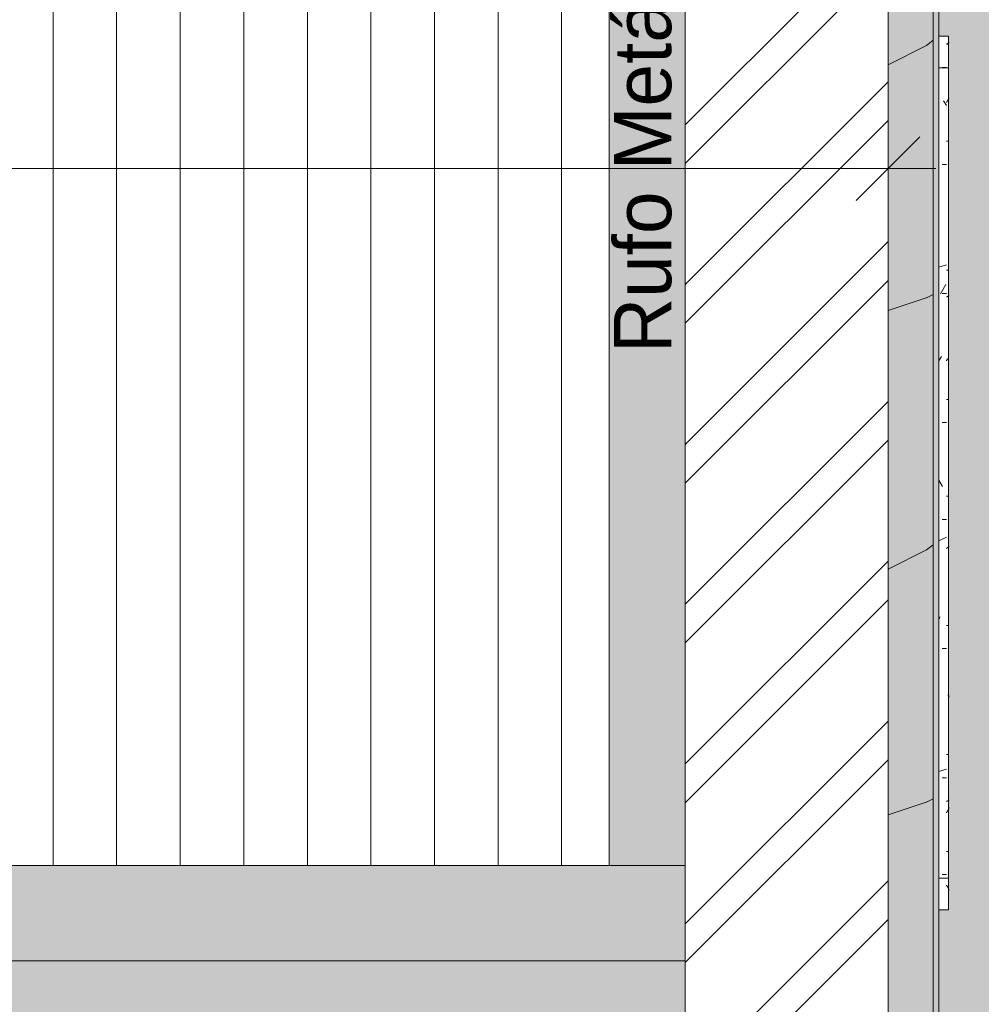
# Model space of a CAD drawing. Header units: millimetres. Extents: x -18260 to 188148, y -14086 to 2351883.
# Tile 247 of 256: x 120975 to 124000, y -1904 to 1195. Entities that reach past the tile are written whole.
import ezdxf

# ---------------------------------------------------------------- set-up
doc = ezdxf.new("R2010")
doc.units = ezdxf.units.MM
for name, color, linetype, lineweight in [('A-ANNO-DIMS', 211, 'Continuous', 9), ('A-ANNO-DIMS-100', 211, 'Continuous', 9), ('A-DETL-GENF', 92, 'Continuous', 50), ('A-DETL-THIN', 151, 'Continuous', 9), ('A-FLOR-PATT', 8, 'Continuous', 18), ('A-GLAZ', 151, 'Continuous', 9), ('A-GLAZ-SILL', 1, 'Continuous', 9), ('A-ROOF', 132, 'Continuous', 9), ('A-ROOF-OTLN', 132, 'Continuous', 9), ('A-ROOF-PATT', 132, 'Continuous', 9), ('A-WALL', 113, 'Continuous', 18), ('G-ANNO-TEXT', 231, 'Continuous', 9)]:
    doc.layers.add(name, color=color, linetype=linetype, lineweight=lineweight)
doc.styles.add('Century Gothic_3', font='GOTHIC.TTF', dxfattribs={"height": 180})
doc.dimstyles.new('1_8mm_Century_Gothic', dxfattribs={"dimscale": 304.8, "dimtxt": 187.950289, "dimasz": 0.656168, "dimexe": 0.492126, "dimexo": 0.0625, "dimgap": 0.049213, "dimtad": 1, "dimlfac": 0.001, "dimrnd": 0.01, "dimzin": 0, "dimdsep": 46, "dimtxsty": 'Century Gothic_3', "dimblk1": 'OBLIQUE', "dimblk2": 'OBLIQUE', "dimsah": 1, "dimcen": 0.09, "dimdle": 0.492126, "dimazin": 0, "dimtfac": 1, "dimtdec": 4, "dimtix": 1, "dimtmove": 0, "dimatfit": 3, "dimfxl": 0.984252, "dimfxlon": 1, "dimtvp": 1, "dimtolj": 1, "dimtzin": 0, "dimarcsym": 2})
pattern_1 = [(90, (-231.44, -20191.89), (-101.6, 406.4), [33.528, -271.272, 33.528, -271.272, -1625.6]), (90, (-231.44, -20191.89), (-101.6, 406.4), [-609.6, 33.528, -576.072, 33.528, -271.272, -711.2]), (90, (-231.44, -20191.89), (-101.6, 406.4), [-1524, 33.528, -169.672, 33.528, -474.472]), (210, (-282.24, -20039.49), (-301.1527, -291.1882), [33.528, -271.272, 33.528, -1896.872]), (210, (-282.24, -20039.49), (-301.1527, -291.1882), [-338.328, -271.272, 33.528, -576.072, -1016]), (210, (-282.24, -20039.49), (-301.1527, -291.1882), [-1219.2, 33.528, -271.272, 33.528, -677.672]), (210, (-282.24, -20039.49), (-301.1527, -291.1882), [-1557.528, -169.672, 33.528, -474.472]), (330, (-485.44, -19988.69), (402.7527, -115.2118), [33.528, -271.272, 33.528, -1896.872]), (330, (-485.44, -19988.69), (402.7527, -115.2118), [-338.328, -271.272, 33.528, -576.072, -1016]), (330, (-485.44, -19988.69), (402.7527, -115.2118), [-1219.2, 33.528, -271.272, 33.528, -677.672]), (330, (-485.44, -19988.69), (402.7527, -115.2118), [-1557.528, -169.672, 33.528, -474.472])]
pattern_2 = [(306.87, (-1818.94, -19556.9), (-3175.0085, 4762.4943), [793.75, -7143.75]), (296.565, (-1342.7, -18604.4), (1587.5, -1587.501), [1774.88, -1774.88]), (288.435, (-548.94, -18604.4), (1587.503, -3174.997), [1004.02, -4016.09])]

# ---------------------------------------------------------------- blocks, each defined once
blk = doc.blocks.new('FP_249-PLANTA DE IMPERMEABILIZAÇÃO - COBERTURA')
at = {"layer": 'A-GLAZ-SILL', "color": 90, "lineweight": 5}
for p, q in [((-1275, 107.5), (-1375, 107.5)), ((1375, 107.5), (1275, 107.5))]:
    blk.add_line(p, q, dxfattribs=at)
at = {"layer": 'A-GLAZ-SILL', "lineweight": 5}
for p, q in [((-1356.5, 108.7), (-1356.3, 108.7)), ((-1356.3, 108.7), (-1356.2, 108.6)), ((-1356.2, 108.6), (-1356, 108.6)), ((-1356, 108.6), (-1355.9, 108.6)), ((-1355.9, 108.6), (-1355.8, 108.5)), ((-1355.8, 108.5), (-1355.6, 108.5)), ((-1355.6, 108.5), (-1355.5, 108.5)), ((-1355.5, 108.5), (-1355.3, 108.4)), ((-1355.3, 108.4), (-1355.2, 108.3)), ((-1355.2, 108.3), (-1355, 108.3)), ((-1355, 108.3), (-1354.9, 108.2)), ((-1354.9, 108.2), (-1354.8, 108.1)), ((-1354.8, 108.1), (-1354.6, 108)), ((-1354.6, 108), (-1354.5, 107.9)), ((-1354.5, 107.9), (-1354.3, 107.8)), ((-1354.3, 107.8), (-1354.2, 107.7)), ((-1354.2, 107.7), (-1354, 107.6)), ((-1354, 107.6), (-1353.9, 107.5)), ((-1353.9, 107.5), (-1353.8, 107.4)), ((-1353.8, 107.4), (-1353.6, 107.3)), ((-1353.6, 107.3), (-1353.5, 107.1)), ((-1353.5, 107.1), (-1353.3, 107)), ((-1353.3, 107), (-1353.2, 106.9)), ((-1353.2, 106.9), (-1353.1, 106.7)), ((-1353.1, 106.7), (-1352.9, 106.6)), ((-1352.9, 106.6), (-1352.8, 106.4)), ((-1352.8, 106.4), (-1352.6, 106.3)), ((-1352.6, 106.3), (-1352.5, 106.1)), ((-1352.5, 106.1), (-1352.3, 105.9)), ((-1352.3, 105.9), (-1352.2, 105.8)), ((-1352.2, 105.8), (-1352.1, 105.6)), ((-1352.1, 105.6), (-1351.9, 105.4)), ((-1351.9, 105.4), (-1351.8, 105.2)), ((-1351.8, 105.2), (-1351.6, 105)), ((-1351.6, 105), (-1351.5, 104.8)), ((-1351.5, 104.8), (-1351.4, 104.6)), ((-1351.4, 104.6), (-1351.2, 104.4)), ((-1351.2, 104.4), (-1351.1, 104.2)), ((-1351.1, 104.2), (-1350.9, 104)), ((-1350.9, 104), (-1350.8, 103.8)), ((-1350.8, 103.8), (-1350.6, 103.6)), ((-1350.6, 103.6), (-1350.5, 103.4)), ((-1350.5, 103.4), (-1350.4, 103.2)), ((-1350.4, 103.2), (-1350.2, 103)), ((-1350.2, 103), (-1350.1, 102.8)), ((-1350.1, 102.8), (-1349.9, 102.5)), ((-1349.9, 102.5), (-1349.8, 102.3)), ((-1349.8, 102.3), (-1349.6, 102.1)), ((-1349.6, 102.1), (-1349.5, 101.9)), ((-1349.5, 101.9), (-1349.4, 101.7)), ((-1349.4, 101.7), (-1349.2, 101.4)), ((-1349.2, 101.4), (-1349.1, 101.2)), ((-1349.1, 101.2), (-1348.9, 101)), ((-1349, 101), (-1349, 106.4)), ((-1179.4, 108.5), (-1179.2, 108.5)), ((-1179.2, 108.5), (-1178.9, 108.4)), ((-1178.9, 108.4), (-1178.7, 108.4)), ((-1178.7, 108.4), (-1178.5, 108.4)), ((-1178.5, 108.4), (-1178.3, 108.3)), ((-1178.3, 108.3), (-1178, 108.3)), ((-1178, 108.3), (-1177.8, 108.2)), ((-1177.8, 108.2), (-1177.6, 108.2)), ((-1177.6, 108.2), (-1177.4, 108.1)), ((-1177.4, 108.1), (-1177.1, 108.1)), ((-1177.1, 108.1), (-1176.9, 108)), ((-1176.9, 108), (-1176.7, 107.9)), ((-1176.7, 107.9), (-1176.5, 107.9)), ((-1176.5, 107.9), (-1176.2, 107.8)), ((-1176.2, 107.8), (-1176, 107.7)), ((-1176, 107.7), (-1175.8, 107.7)), ((-1175.8, 107.7), (-1175.6, 107.6)), ((-1175.6, 107.6), (-1175.3, 107.5)), ((-558.1, 108.7), (-558, 108.6)), ((-558, 108.6), (-557.8, 108.6)), ((-557.8, 108.6), (-557.7, 108.6)), ((-557.7, 108.6), (-557.6, 108.5)), ((-557.6, 108.5), (-557.5, 108.5)), ((-557.5, 108.5), (-557.3, 108.4)), ((-557.3, 108.4), (-557.2, 108.3)), ((-557.2, 108.3), (-557.1, 108.2)), ((-557.1, 108.2), (-557, 108.1)), ((-557, 108.1), (-556.8, 108)), ((-556.8, 108), (-556.7, 107.9)), ((-556.7, 107.9), (-556.6, 107.7)), ((-556.6, 107.7), (-556.5, 107.6)), ((-556.5, 107.6), (-556.3, 107.4)), ((231, 108.7), (231.2, 108.7)), ((231.2, 108.7), (231.3, 108.6)), ((231.3, 108.6), (231.5, 108.6)), ((231.5, 108.6), (231.6, 108.6)), ((231.6, 108.6), (231.7, 108.5)), ((231.7, 108.5), (231.9, 108.5)), ((231.9, 108.5), (232, 108.5)), ((232, 108.5), (232.2, 108.4)), ((232.2, 108.4), (232.3, 108.3)), ((232.3, 108.3), (232.5, 108.3)), ((232.5, 108.3), (232.6, 108.2)), ((232.6, 108.2), (232.7, 108.1)), ((232.7, 108.1), (232.9, 108)), ((232.9, 108), (233, 107.9)), ((233, 107.9), (233.2, 107.8)), ((233.2, 107.8), (233.3, 107.7)), ((233.3, 107.7), (233.5, 107.6)), ((233.5, 107.6), (233.6, 107.5)), ((699, 107.6), (698.8, 107.5)), ((699.2, 107.6), (699, 107.6)), ((699.5, 107.7), (699.2, 107.6)), ((699.7, 107.8), (699.5, 107.7)), ((699.9, 107.9), (699.7, 107.8)), ((700.1, 107.9), (699.9, 107.9)), ((700.4, 108), (700.1, 107.9)), ((700.6, 108.1), (700.4, 108)), ((700.8, 108.1), (700.6, 108.1)), ((701.1, 108.2), (700.8, 108.1)), ((701.3, 108.2), (701.1, 108.2)), ((701.5, 108.3), (701.3, 108.2)), ((701.7, 108.3), (701.5, 108.3)), ((702, 108.4), (701.7, 108.3)), ((702.2, 108.4), (702, 108.4)), ((702.4, 108.4), (702.2, 108.4)), ((702.6, 108.5), (702.4, 108.4)), ((702.9, 108.5), (702.6, 108.5)), ((703.1, 108.5), (702.9, 108.5)), ((703.3, 108.6), (703.1, 108.5)), ((703.5, 108.6), (703.3, 108.6)), ((703.8, 108.6), (703.5, 108.6)), ((704, 108.6), (703.8, 108.6)), ((704.2, 108.6), (704, 108.6)), ((704.4, 108.7), (704.2, 108.6)), ((704.7, 108.7), (704.4, 108.7)), ((704.9, 108.7), (704.7, 108.7)), ((1029.4, 108.7), (1029.5, 108.6)), ((1029.5, 108.6), (1029.7, 108.6)), ((1029.7, 108.6), (1029.8, 108.6)), ((1029.8, 108.6), (1029.9, 108.5)), ((1029.9, 108.5), (1030, 108.5)), ((1030, 108.5), (1030.2, 108.4)), ((1030.2, 108.4), (1030.3, 108.3)), ((1030.3, 108.3), (1030.4, 108.2)), ((1030.4, 108.2), (1030.5, 108.1)), ((1030.5, 108.1), (1030.7, 108)), ((1030.7, 108), (1030.8, 107.9)), ((1030.8, 107.9), (1030.9, 107.7)), ((1030.9, 107.7), (1031, 107.6)), ((1031, 107.6), (1031.2, 107.4)), ((1053.8, 108.7), (1054, 108.7)), ((1054, 108.7), (1054.3, 108.7)), ((1054.3, 108.7), (1054.5, 108.6)), ((1054.5, 108.6), (1054.7, 108.6)), ((1054.7, 108.6), (1054.9, 108.6)), ((1054.9, 108.6), (1055.2, 108.6)), ((1055.2, 108.6), (1055.4, 108.6)), ((1055.4, 108.6), (1055.6, 108.5)), ((1055.6, 108.5), (1055.8, 108.5)), ((1055.8, 108.5), (1056.1, 108.5)), ((1056.1, 108.5), (1056.3, 108.4)), ((1056.3, 108.4), (1056.5, 108.4)), ((1056.5, 108.4), (1056.8, 108.4)), ((1056.8, 108.4), (1057, 108.3)), ((1057, 108.3), (1057.2, 108.3)), ((1057.2, 108.3), (1057.4, 108.2)), ((1057.4, 108.2), (1057.7, 108.2)), ((1057.7, 108.2), (1057.9, 108.1)), ((1057.9, 108.1), (1058.1, 108.1)), ((1058.1, 108.1), (1058.3, 108)), ((1058.3, 108), (1058.6, 107.9)), ((1058.6, 107.9), (1058.8, 107.9)), ((1058.8, 107.9), (1059, 107.8)), ((1059, 107.8), (1059.3, 107.7)), ((1059.3, 107.7), (1059.5, 107.6)), ((1059.5, 107.6), (1059.7, 107.6)), ((1059.7, 107.6), (1059.9, 107.5)), ((1297.2, 101.1), (1297, 101)), ((1297.5, 101.3), (1297.2, 101.1)), ((1297.7, 101.5), (1297.5, 101.3)), ((1297.9, 101.6), (1297.7, 101.5)), ((1298.2, 101.8), (1297.9, 101.6)), ((1298.4, 101.9), (1298.2, 101.8)), ((1298.6, 102.1), (1298.4, 101.9)), ((1298.8, 102.2), (1298.6, 102.1)), ((1299.1, 102.4), (1298.8, 102.2)), ((1299.3, 102.5), (1299.1, 102.4)), ((1299.5, 102.7), (1299.3, 102.5)), ((1299.7, 102.8), (1299.5, 102.7)), ((1300, 103), (1299.7, 102.8)), ((1300.2, 103.1), (1300, 103)), ((1300.4, 103.3), (1300.2, 103.1)), ((1300.7, 103.4), (1300.4, 103.3)), ((1300.9, 103.6), (1300.7, 103.4)), ((1301.1, 103.7), (1300.9, 103.6)), ((1301.3, 103.9), (1301.1, 103.7)), ((1301.6, 104), (1301.3, 103.9)), ((1301.8, 104.1), (1301.6, 104)), ((1302, 104.3), (1301.8, 104.1)), ((1302.2, 104.4), (1302, 104.3)), ((1302.5, 104.6), (1302.2, 104.4)), ((1302.7, 104.7), (1302.5, 104.6)), ((1302.9, 104.8), (1302.7, 104.7)), ((1303.2, 105), (1302.9, 104.8)), ((1303.4, 105.1), (1303.2, 105)), ((1303.6, 105.2), (1303.4, 105.1)), ((1303.8, 105.4), (1303.6, 105.2)), ((1304.1, 105.5), (1303.8, 105.4)), ((1304.3, 105.6), (1304.1, 105.5)), ((1304.5, 105.7), (1304.3, 105.6)), ((1304.7, 105.8), (1304.5, 105.7)), ((1305, 106), (1304.7, 105.8)), ((1305.2, 106.1), (1305, 106)), ((1305.4, 106.2), (1305.2, 106.1)), ((1305.6, 106.3), (1305.4, 106.2)), ((1305.9, 106.4), (1305.6, 106.3)), ((1306.1, 106.5), (1305.9, 106.4)), ((1306.3, 106.6), (1306.1, 106.5)), ((1306.6, 106.7), (1306.3, 106.6)), ((1306.8, 106.8), (1306.6, 106.7)), ((1307, 106.9), (1306.8, 106.8)), ((1307.2, 107), (1307, 106.9)), ((1307.5, 107.1), (1307.2, 107)), ((1307.7, 107.2), (1307.5, 107.1)), ((1307.9, 107.3), (1307.7, 107.2)), ((1308.1, 107.4), (1307.9, 107.3)), ((1308.4, 107.5), (1308.1, 107.4)), ((1308.6, 107.6), (1308.4, 107.5)), ((1308.8, 107.6), (1308.6, 107.6)), ((1309.1, 107.7), (1308.8, 107.6)), ((1309.3, 107.8), (1309.1, 107.7)), ((1309.5, 107.9), (1309.3, 107.8)), ((1309.7, 107.9), (1309.5, 107.9)), ((1310, 108), (1309.7, 107.9)), ((1310.2, 108.1), (1310, 108)), ((1310.4, 108.1), (1310.2, 108.1)), ((1310.6, 108.2), (1310.4, 108.1)), ((1310.9, 108.2), (1310.6, 108.2)), ((1311.1, 108.3), (1310.9, 108.2)), ((1311.3, 108.3), (1311.1, 108.3)), ((1311.6, 108.4), (1311.3, 108.3)), ((1311.8, 108.4), (1311.6, 108.4)), ((1312, 108.4), (1311.8, 108.4)), ((1312.2, 108.5), (1312, 108.4)), ((1312.5, 108.5), (1312.2, 108.5)), ((1312.7, 108.5), (1312.5, 108.5)), ((1312.9, 108.6), (1312.7, 108.5)), ((1313.1, 108.6), (1312.9, 108.6)), ((1313.4, 108.6), (1313.1, 108.6)), ((1313.6, 108.6), (1313.4, 108.6)), ((1313.8, 108.6), (1313.6, 108.6)), ((1314, 108.7), (1313.8, 108.6)), ((1314.3, 108.7), (1314, 108.7)), ((1314.5, 108.7), (1314.3, 108.7))]:
    blk.add_line(p, q, dxfattribs=at)
blk = doc.blocks.new('CC_PEITORIL - PEITORIL-V248-PLANTA DE IMPERMEABILIZAÇÃO - COBERTURA')
at = {"layer": 'A-GLAZ-SILL', "lineweight": 5}
h = blk.add_hatch(dxfattribs=at)
h.set_pattern_fill('FP_75', color=256, style=0, pattern_type=2)
h.set_pattern_definition(pattern_1)
h.paths.add_polyline_path([(1375, 101), (1275, 100.1), (1275, 77.5), (1375, 77.5), (1375, 82.1)])
h.paths.add_polyline_path([(-1275, 82.1), (-1275, 101), (-1375, 101), (-1375, 77.5), (-1275, 78.1)])
h = blk.add_hatch(dxfattribs=at)
h.set_pattern_fill('FP_76', color=256, style=0, pattern_type=2)
h.set_pattern_definition(pattern_2)
h.paths.add_polyline_path([(1375, 101), (1275, 100.1), (1275, 77.5), (1375, 77.5), (1375, 82.1)])
h.paths.add_polyline_path([(-1275, 82.1), (-1275, 101), (-1375, 101), (-1375, 77.5), (-1275, 78.1)])
at = {"layer": 'A-GLAZ-SILL', "color": 90, "lineweight": 5}
for p, q in [((-1375, 101), (-1375, 107.5)), ((-1375, 101), (-1375, 77.5)), ((1375, 107.5), (1375, 101)), ((1375, 77.5), (1375, 101))]:
    blk.add_line(p, q, dxfattribs=at)
at = {"layer": 'A-GLAZ', "color": 90, "lineweight": 5}
blk.add_blockref('FP_249-PLANTA DE IMPERMEABILIZAÇÃO - COBERTURA', (0, 0), dxfattribs=at)
blk = doc.blocks.new('Cumeeira1 - Cumeeira-4038532-PLANTA DE IMPERMEABILIZAÇÃO - COBERTURA')
at = {"layer": 'A-ROOF', "lineweight": 5}
for points in [[(2182.9, -1825.8), (19471.4, -1825.8), (19471.4, -1525.5), (-15828.6, -1525.5), (-15828.6, -1825.8), (1998.3, -1825.8)], [(-15828.6, -2126.2), (19471.4, -2126.2), (19471.4, -1825.8), (-15828.6, -1825.8), (-15828.6, -2062.7)]]:
    blk.add_hatch(color=71, dxfattribs=at).paths.add_polyline_path(points)
at = {"layer": 'A-ROOF', "color": 90, "lineweight": 5}
for p, q in [((-15828.6, -1525.5), (19471.4, -1525.5)), ((-15828.6, -1825.8), (19471.4, -1825.8))]:
    blk.add_line(p, q, dxfattribs=at)
blk = doc.blocks.new('FP_261-PLANTA DE IMPERMEABILIZAÇÃO - COBERTURA')
at = {"layer": 'A-GLAZ-SILL', "color": 90, "lineweight": 5}
blk.add_line((1275, 107.5), (-1275, 107.5), dxfattribs=at)
at = {"layer": 'A-GLAZ-SILL', "lineweight": 5}
for p, q in [((-1179.4, 108.1), (-1179.2, 108.1)), ((-1179.2, 108.1), (-1178.9, 108)), ((-1178.9, 108), (-1178.7, 107.9)), ((-1178.7, 107.9), (-1178.5, 107.9)), ((-1178.5, 107.9), (-1178.3, 107.8)), ((-1178.3, 107.8), (-1178, 107.7)), ((-1178, 107.7), (-1177.8, 107.7)), ((-1177.8, 107.7), (-1177.6, 107.6)), ((-1177.6, 107.6), (-1177.4, 107.5)), ((-1177.4, 107.5), (-1177.1, 107.4)), ((-1177.1, 107.4), (-1176.9, 107.3)), ((-1176.9, 107.3), (-1176.7, 107.3)), ((-1176.7, 107.3), (-1176.5, 107.2)), ((-1176.5, 107.2), (-1176.2, 107.1)), ((-1176.2, 107.1), (-1176, 107)), ((-1176, 107), (-1175.8, 106.9)), ((-1175.8, 106.9), (-1175.6, 106.8)), ((-1175.6, 106.8), (-1175.3, 106.7)), ((-1175.3, 106.7), (-1175.1, 106.6)), ((-1175.1, 106.6), (-1174.9, 106.5)), ((-1174.9, 106.5), (-1174.7, 106.4)), ((-1174.7, 106.4), (-1174.5, 106.3)), ((-1174.5, 106.3), (-1174.2, 106.1)), ((-1174.2, 106.1), (-1174, 106)), ((-1174, 106), (-1173.8, 105.9)), ((-1173.8, 105.9), (-1173.6, 105.8)), ((-1173.6, 105.8), (-1173.3, 105.7)), ((-1173.3, 105.7), (-1173.1, 105.5)), ((-1173.1, 105.5), (-1172.9, 105.4)), ((-1172.9, 105.4), (-1172.7, 105.3)), ((-1172.7, 105.3), (-1172.4, 105.2)), ((-1172.4, 105.2), (-1172.2, 105)), ((-1172.2, 105), (-1172, 104.9)), ((-1172, 104.9), (-1171.8, 104.8)), ((-1171.8, 104.8), (-1171.5, 104.6)), ((-1171.5, 104.6), (-1171.3, 104.5)), ((-1171.3, 104.5), (-1171.1, 104.4)), ((-1171.1, 104.4), (-1170.9, 104.2)), ((-1170.9, 104.2), (-1170.6, 104.1)), ((-1170.6, 104.1), (-1170.4, 104)), ((-1170.4, 104), (-1170.2, 103.8)), ((-1170.2, 103.8), (-1170, 103.7)), ((-1170, 103.7), (-1169.7, 103.5)), ((-1169.7, 103.5), (-1169.5, 103.4)), ((-1169.5, 103.4), (-1169.3, 103.2)), ((-1169.3, 103.2), (-1169.1, 103.1)), ((-1169.1, 103.1), (-1168.8, 103)), ((-1168.8, 103), (-1168.6, 102.8)), ((-1168.6, 102.8), (-1168.4, 102.7)), ((-1168.4, 102.7), (-1168.2, 102.5)), ((-1168.2, 102.5), (-1168, 102.4)), ((-1168, 102.4), (-1167.7, 102.2)), ((-1167.7, 102.2), (-1167.5, 102.1)), ((-1167.5, 102.1), (-1167.3, 101.9)), ((-1167.3, 101.9), (-1167.1, 101.8)), ((-1167.1, 101.8), (-1166.8, 101.6)), ((-1166.8, 101.6), (-1166.6, 101.4)), ((-1166.6, 101.4), (-1166.4, 101.3)), ((-1166.4, 101.3), (-1166.2, 101.1)), ((-1166.2, 101.1), (-1165.9, 101)), ((-1044.2, 101), (-1044.2, 106.4)), ((-637.8, 101), (-637.8, 106.4)), ((-558.7, 108.7), (-558.5, 108.6)), ((-558.5, 108.6), (-558.4, 108.6)), ((-558.4, 108.6), (-558.3, 108.6)), ((-558.3, 108.6), (-558.2, 108.5)), ((-558.2, 108.5), (-558.1, 108.5)), ((-558.1, 108.5), (-557.9, 108.4)), ((-557.9, 108.4), (-557.8, 108.3)), ((-557.8, 108.3), (-557.7, 108.2)), ((-557.7, 108.2), (-557.6, 108.1)), ((-557.6, 108.1), (-557.4, 108)), ((-557.4, 108), (-557.3, 107.9)), ((-557.3, 107.9), (-557.2, 107.7)), ((-557.2, 107.7), (-557.1, 107.6)), ((-557.1, 107.6), (-556.9, 107.4)), ((-556.9, 107.4), (-556.8, 107.3)), ((-556.8, 107.3), (-556.7, 107.1)), ((-556.7, 107.1), (-556.6, 106.9)), ((-556.6, 106.9), (-556.4, 106.7)), ((-556.4, 106.7), (-556.3, 106.5)), ((-556.3, 106.5), (-556.2, 106.3)), ((-556.2, 106.3), (-556.1, 106.1)), ((-556.1, 106.1), (-555.9, 105.9)), ((-555.9, 105.9), (-555.8, 105.6)), ((-555.8, 105.6), (-555.7, 105.4)), ((-555.7, 105.4), (-555.6, 105.2)), ((-555.6, 105.2), (-555.4, 104.9)), ((-555.4, 104.9), (-555.3, 104.7)), ((-555.3, 104.7), (-555.2, 104.4)), ((-555.2, 104.4), (-555.1, 104.1)), ((-555.1, 104.1), (-554.9, 103.9)), ((-554.9, 103.9), (-554.8, 103.6)), ((-554.8, 103.6), (-554.7, 103.3)), ((-554.7, 103.3), (-554.6, 103)), ((-554.6, 103), (-554.4, 102.7)), ((-554.4, 102.7), (-554.3, 102.5)), ((-554.3, 102.5), (-554.2, 102.2)), ((-554.2, 102.2), (-554.1, 101.9)), ((-554.1, 101.9), (-553.9, 101.6)), ((-553.9, 101.6), (-553.8, 101.3)), ((-553.8, 101.3), (-553.7, 101)), ((-360.3, 105.5), (-360, 105.4)), ((-360, 105.4), (-359.8, 105.3)), ((-359.8, 105.3), (-359.6, 105.2)), ((-359.6, 105.2), (-359.4, 105)), ((-359.4, 105), (-359.2, 104.9)), ((-359.2, 104.9), (-358.9, 104.8)), ((-358.9, 104.8), (-358.7, 104.6)), ((-358.7, 104.6), (-358.5, 104.5)), ((-358.5, 104.5), (-358.3, 104.4)), ((-358.3, 104.4), (-358, 104.2)), ((-358, 104.2), (-357.8, 104.1)), ((-357.8, 104.1), (-357.6, 103.9)), ((-357.6, 103.9), (-357.4, 103.8)), ((-357.4, 103.8), (-357.1, 103.7)), ((-357.1, 103.7), (-356.9, 103.5)), ((-356.9, 103.5), (-356.7, 103.4)), ((-356.7, 103.4), (-356.5, 103.2)), ((-356.5, 103.2), (-356.3, 103.1)), ((-356.3, 103.1), (-356, 102.9)), ((-356, 102.9), (-355.8, 102.8)), ((-355.8, 102.8), (-355.6, 102.6)), ((-355.6, 102.6), (-355.4, 102.5)), ((-355.4, 102.5), (-355.1, 102.3)), ((-355.1, 102.3), (-354.9, 102.2)), ((-354.9, 102.2), (-354.7, 102)), ((-354.7, 102), (-354.5, 101.9)), ((-354.5, 101.9), (-354.2, 101.7)), ((-354.2, 101.7), (-354, 101.6)), ((-354, 101.6), (-353.8, 101.4)), ((-353.8, 101.4), (-353.6, 101.3)), ((-353.6, 101.3), (-353.4, 101.1)), ((-353.4, 101.1), (-353.1, 101)), ((-231.4, 101), (-231.4, 106.4)), ((73.4, 101), (73.4, 106.4)), ((230.2, 108.7), (230.3, 108.7)), ((230.3, 108.7), (230.4, 108.6)), ((230.4, 108.6), (230.6, 108.6)), ((230.6, 108.6), (230.7, 108.6)), ((230.7, 108.6), (230.9, 108.5)), ((230.9, 108.5), (231, 108.5)), ((231, 108.5), (231.2, 108.5)), ((231.2, 108.5), (231.3, 108.4)), ((231.3, 108.4), (231.4, 108.3)), ((231.4, 108.3), (231.6, 108.3)), ((231.6, 108.3), (231.7, 108.2)), ((231.7, 108.2), (231.9, 108.1)), ((231.9, 108.1), (232, 108)), ((232, 108), (232.1, 107.9)), ((232.1, 107.9), (232.3, 107.8)), ((232.3, 107.8), (232.4, 107.7)), ((232.4, 107.7), (232.6, 107.6)), ((232.6, 107.6), (232.7, 107.5)), ((232.7, 107.5), (232.9, 107.4)), ((232.9, 107.4), (233, 107.3)), ((233, 107.3), (233.1, 107.1)), ((233.1, 107.1), (233.3, 107)), ((233.3, 107), (233.4, 106.9)), ((233.4, 106.9), (233.6, 106.7)), ((233.6, 106.7), (233.7, 106.6)), ((233.7, 106.6), (233.9, 106.4)), ((233.9, 106.4), (234, 106.3)), ((234, 106.3), (234.1, 106.1)), ((234.1, 106.1), (234.3, 105.9)), ((234.3, 105.9), (234.4, 105.8)), ((234.4, 105.8), (234.6, 105.6)), ((234.6, 105.6), (234.7, 105.4)), ((234.7, 105.4), (234.8, 105.2)), ((234.8, 105.2), (235, 105)), ((235, 105), (235.1, 104.8)), ((235.1, 104.8), (235.3, 104.6)), ((235.3, 104.6), (235.4, 104.4)), ((235.4, 104.4), (235.6, 104.2)), ((235.6, 104.2), (235.7, 104)), ((235.7, 104), (235.8, 103.8)), ((235.8, 103.8), (236, 103.6)), ((236, 103.6), (236.1, 103.4)), ((236.1, 103.4), (236.3, 103.2)), ((236.3, 103.2), (236.4, 103)), ((236.4, 103), (236.6, 102.8)), ((236.6, 102.8), (236.7, 102.5)), ((236.7, 102.5), (236.8, 102.3)), ((236.8, 102.3), (237, 102.1)), ((237, 102.1), (237.1, 101.9)), ((237.1, 101.9), (237.3, 101.7)), ((237.3, 101.7), (237.4, 101.4)), ((237.4, 101.4), (237.5, 101.2)), ((237.5, 101.2), (237.7, 101)), ((479.8, 101), (479.8, 106.4)), ((697.7, 106.1), (697.4, 106)), ((697.9, 106.2), (697.7, 106.1)), ((698.1, 106.3), (697.9, 106.2)), ((698.3, 106.4), (698.1, 106.3)), ((698.6, 106.5), (698.3, 106.4)), ((698.8, 106.6), (698.6, 106.5)), ((699, 106.7), (698.8, 106.6)), ((699.2, 106.9), (699, 106.7)), ((699.5, 106.9), (699.2, 106.9)), ((699.7, 107), (699.5, 106.9)), ((699.9, 107.1), (699.7, 107)), ((700.1, 107.2), (699.9, 107.1)), ((700.4, 107.3), (700.1, 107.2)), ((700.6, 107.4), (700.4, 107.3)), ((700.8, 107.5), (700.6, 107.4)), ((701, 107.6), (700.8, 107.5)), ((701.3, 107.6), (701, 107.6)), ((701.5, 107.7), (701.3, 107.6)), ((701.7, 107.8), (701.5, 107.7)), ((701.9, 107.9), (701.7, 107.8)), ((702.2, 107.9), (701.9, 107.9)), ((702.4, 108), (702.2, 107.9)), ((702.6, 108.1), (702.4, 108)), ((702.9, 108.1), (702.6, 108.1)), ((703.1, 108.2), (702.9, 108.1)), ((703.3, 108.2), (703.1, 108.2)), ((703.5, 108.3), (703.3, 108.2)), ((703.8, 108.3), (703.5, 108.3)), ((704, 108.4), (703.8, 108.3)), ((704.2, 108.4), (704, 108.4)), ((704.4, 108.4), (704.2, 108.4)), ((704.7, 108.5), (704.4, 108.4)), ((704.9, 108.5), (704.7, 108.5)), ((705.1, 108.5), (704.9, 108.5)), ((705.3, 108.6), (705.1, 108.5)), ((705.6, 108.6), (705.3, 108.6)), ((705.8, 108.6), (705.6, 108.6)), ((706, 108.6), (705.8, 108.6)), ((706.2, 108.6), (706, 108.6)), ((706.5, 108.7), (706.2, 108.6)), ((706.7, 108.7), (706.5, 108.7)), ((706.9, 108.7), (706.7, 108.7)), ((886.2, 101), (886.2, 106.4)), ((1028.8, 108.7), (1029, 108.6)), ((1029, 108.6), (1029.1, 108.6)), ((1029.1, 108.6), (1029.2, 108.6)), ((1029.2, 108.6), (1029.3, 108.5)), ((1029.3, 108.5), (1029.5, 108.5)), ((1029.5, 108.5), (1029.6, 108.4)), ((1029.6, 108.4), (1029.7, 108.3)), ((1029.7, 108.3), (1029.8, 108.2)), ((1029.8, 108.2), (1029.9, 108.1)), ((1029.9, 108.1), (1030.1, 108)), ((1030.1, 108), (1030.2, 107.9)), ((1030.2, 107.9), (1030.3, 107.7)), ((1030.3, 107.7), (1030.4, 107.6)), ((1030.4, 107.6), (1030.6, 107.4)), ((1030.6, 107.4), (1030.7, 107.3)), ((1030.7, 107.3), (1030.8, 107.1)), ((1030.8, 107.1), (1030.9, 106.9)), ((1030.9, 106.9), (1031.1, 106.7)), ((1031.1, 106.7), (1031.2, 106.5)), ((1031.2, 106.5), (1031.3, 106.3)), ((1031.3, 106.3), (1031.4, 106.1)), ((1031.4, 106.1), (1031.6, 105.9)), ((1031.6, 105.9), (1031.7, 105.6)), ((1031.7, 105.6), (1031.8, 105.4)), ((1031.8, 105.4), (1031.9, 105.2)), ((1031.9, 105.2), (1032.1, 104.9)), ((1032.1, 104.9), (1032.2, 104.7)), ((1032.2, 104.7), (1032.3, 104.4)), ((1032.3, 104.4), (1032.4, 104.1)), ((1032.4, 104.1), (1032.6, 103.9)), ((1032.6, 103.9), (1032.7, 103.6)), ((1032.7, 103.6), (1032.8, 103.3)), ((1032.8, 103.3), (1032.9, 103)), ((1032.9, 103), (1033.1, 102.7)), ((1033.1, 102.7), (1033.2, 102.5)), ((1033.2, 102.5), (1033.3, 102.2)), ((1033.3, 102.2), (1033.4, 101.9)), ((1033.4, 101.9), (1033.6, 101.6)), ((1033.6, 101.6), (1033.7, 101.3)), ((1033.7, 101.3), (1033.8, 101)), ((1051.8, 108.7), (1052, 108.7)), ((1052, 108.7), (1052.2, 108.7)), ((1052.2, 108.7), (1052.5, 108.6)), ((1052.5, 108.6), (1052.7, 108.6)), ((1052.7, 108.6), (1052.9, 108.6)), ((1052.9, 108.6), (1053.1, 108.6)), ((1053.1, 108.6), (1053.4, 108.6)), ((1053.4, 108.6), (1053.6, 108.5)), ((1053.6, 108.5), (1053.8, 108.5)), ((1053.8, 108.5), (1054.1, 108.5)), ((1054.1, 108.5), (1054.3, 108.4)), ((1054.3, 108.4), (1054.5, 108.4)), ((1054.5, 108.4), (1054.7, 108.4)), ((1054.7, 108.4), (1055, 108.3)), ((1055, 108.3), (1055.2, 108.3)), ((1055.2, 108.3), (1055.4, 108.2)), ((1055.4, 108.2), (1055.6, 108.2)), ((1055.6, 108.2), (1055.9, 108.1)), ((1055.9, 108.1), (1056.1, 108.1)), ((1056.1, 108.1), (1056.3, 108)), ((1056.3, 108), (1056.6, 107.9)), ((1056.6, 107.9), (1056.8, 107.9)), ((1056.8, 107.9), (1057, 107.8)), ((1057, 107.8), (1057.2, 107.7)), ((1057.2, 107.7), (1057.5, 107.6)), ((1057.5, 107.6), (1057.7, 107.6)), ((1057.7, 107.6), (1057.9, 107.5)), ((1057.9, 107.5), (1058.1, 107.4)), ((1058.1, 107.4), (1058.4, 107.3)), ((1058.4, 107.3), (1058.6, 107.2)), ((1058.6, 107.2), (1058.8, 107.1)), ((1058.8, 107.1), (1059, 107)), ((1059, 107), (1059.3, 106.9)), ((1059.3, 106.9), (1059.5, 106.8)), ((1059.5, 106.8), (1059.7, 106.7)), ((1059.7, 106.7), (1060, 106.6)), ((1060, 106.6), (1060.2, 106.5)), ((1060.2, 106.5), (1060.4, 106.4)), ((1060.4, 106.4), (1060.6, 106.3)), ((1060.6, 106.3), (1060.9, 106.2)), ((1060.9, 106.2), (1061.1, 106.1)), ((1061.1, 106.1), (1061.3, 106)), ((1061.3, 106), (1061.5, 105.8)), ((1061.5, 105.8), (1061.8, 105.7)), ((1061.8, 105.7), (1062, 105.6)), ((1062, 105.6), (1062.2, 105.5)), ((1062.2, 105.5), (1062.5, 105.4)), ((1062.5, 105.4), (1062.7, 105.2)), ((1062.7, 105.2), (1062.9, 105.1)), ((1062.9, 105.1), (1063.1, 105)), ((1063.1, 105), (1063.4, 104.8)), ((1063.4, 104.8), (1063.6, 104.7)), ((1063.6, 104.7), (1063.8, 104.6)), ((1063.8, 104.6), (1064, 104.4)), ((1064, 104.4), (1064.3, 104.3)), ((1064.3, 104.3), (1064.5, 104.1)), ((1064.5, 104.1), (1064.7, 104)), ((1064.7, 104), (1065, 103.9)), ((1065, 103.9), (1065.2, 103.7)), ((1065.2, 103.7), (1065.4, 103.6)), ((1065.4, 103.6), (1065.6, 103.4)), ((1065.6, 103.4), (1065.9, 103.3)), ((1065.9, 103.3), (1066.1, 103.1)), ((1066.1, 103.1), (1066.3, 103)), ((1066.3, 103), (1066.5, 102.8)), ((1066.5, 102.8), (1066.8, 102.7)), ((1066.8, 102.7), (1067, 102.5)), ((1067, 102.5), (1067.2, 102.4)), ((1067.2, 102.4), (1067.4, 102.2)), ((1067.4, 102.2), (1067.7, 102.1)), ((1067.7, 102.1), (1067.9, 101.9)), ((1067.9, 101.9), (1068.1, 101.8)), ((1068.1, 101.8), (1068.4, 101.6)), ((1068.4, 101.6), (1068.6, 101.5)), ((1068.6, 101.5), (1068.8, 101.3)), ((1068.8, 101.3), (1069, 101.1)), ((1069, 101.1), (1069.3, 101)), ((1191, 101), (1191, 106.4))]:
    blk.add_line(p, q, dxfattribs=at)
blk = doc.blocks.new('CC_PEITORIL - PEITORIL-V260-PLANTA DE IMPERMEABILIZAÇÃO - COBERTURA')
at = {"layer": 'A-GLAZ-SILL', "lineweight": 5}
h = blk.add_hatch(dxfattribs=at)
h.set_pattern_fill('FP_75', color=256, style=0, pattern_type=2)
h.set_pattern_definition(pattern_1)
h.paths.add_polyline_path([(1275, 101), (-1275, 101), (-1275, 77.5), (1275, 77.5), (1275, 100.1)])
h = blk.add_hatch(dxfattribs=at)
h.set_pattern_fill('FP_76', color=256, style=0, pattern_type=2)
h.set_pattern_definition(pattern_2)
h.paths.add_polyline_path([(1275, 101), (-1275, 101), (-1275, 77.5), (1275, 77.5), (1275, 100.1)])
at = {"layer": 'A-GLAZ-SILL', "color": 90, "lineweight": 5}
for p, q in [((-1275, 101), (-1275, 107.5)), ((-1275, 101), (-1275, 77.5)), ((1275, 107.5), (1275, 101)), ((1275, 77.5), (1275, 101))]:
    blk.add_line(p, q, dxfattribs=at)
at = {"layer": 'A-GLAZ', "color": 90, "lineweight": 5}
blk.add_blockref('FP_261-PLANTA DE IMPERMEABILIZAÇÃO - COBERTURA', (0, 0), dxfattribs=at)
blk = doc.blocks.new('CHAPIM - CHAPIM-4060820-PLANTA DE IMPERMEABILIZAÇÃO - COBERTURA')
at = {"layer": 'A-ROOF-PATT', "lineweight": 5}
h = blk.add_hatch(dxfattribs=at)
h.set_pattern_fill('FP_31', color=71, style=0, pattern_type=2)
h.set_pattern_definition([(0, (2e-05, -3e-05), (812.8, 203.2), [33.528, -576.072, 33.528, -576.072, -3251.2]), (0, (2e-05, -3e-05), (812.8, 203.2), [-1219.2, 33.528, -1185.672, 33.528, -576.072, -1422.4]), (0, (2e-05, -3e-05), (812.8, 203.2), [-3048, 33.528, -372.872, 33.528, -982.472]), (120, (304.8, 101.6), (-582.3764, 602.3054), [33.528, -576.072, 33.528, -576.072, -3251.2]), (120, (304.8, 101.6), (-582.3764, 602.3054), [-1219.2, 33.528, -1185.672, 33.528, -576.072, -1422.4]), (120, (304.8, 101.6), (-582.3764, 602.3054), [-3048, 33.528, -372.872, 33.528, -982.472]), (240, (406.4, 508), (-230.4236, -805.5054), [33.528, -576.072, 33.528, -576.072, -3251.2]), (240, (406.4, 508), (-230.4236, -805.5054), [-1219.2, 33.528, -1185.672, 33.528, -576.072, -1422.4]), (240, (406.4, 508), (-230.4236, -805.5054), [-3048, 33.528, -372.872, 33.528, -982.472])])
h.paths.add_polyline_path([(7351.8, -8340.8), (8116.4, -8340.8), (8116.4, -8320.8), (20251.4, -8320.8), (20251.4, 4739.2), (19999.4, 4739.2), (19999.4, 4641.7), (12268.9, 4641.7), (12268.9, 4739.2), (-8301.1, 4739.2), (-8301.1, 4641.7), (-16356.6, 4641.7), (-16356.6, 4739.2), (-16608.6, 4739.2), (-16608.2, -8320.8), (-4143.6, -8320.8), (-4143.6, -8340.8), (7167.2, -8340.8)])
h.paths.add_polyline_path([(-5016.6, -8165.3), (-16466.6, -8165.3), (-16466.6, 4481.7), (-4958.6, 4481.7), (-4958.6, 4471.7), (4031.4, 4471.7), (4031.4, 4481.7), (20109.4, 4481.7), (20109.4, -8165.3), (-4832, -8165.3)])
h = blk.add_hatch(dxfattribs=at)
h.set_pattern_fill('FP_30', color=71, style=0, pattern_type=2)
h.set_pattern_definition([(216.87, (635, 1587.5), (4762.4943, 3175.0085), [793.75, -7143.75]), (206.565, (1587.5, 1111.25), (-1587.501, -1587.5), [1774.88, -1774.88]), (198.435, (1587.5, 317.5), (-3174.997, -1587.503), [1004.02, -4016.09])])
h.paths.add_polyline_path([(7351.8, -8340.8), (8116.4, -8340.8), (8116.4, -8320.8), (20251.4, -8320.8), (20251.4, 4739.2), (19999.4, 4739.2), (19999.4, 4641.7), (12268.9, 4641.7), (12268.9, 4739.2), (-8301.1, 4739.2), (-8301.1, 4641.7), (-16356.6, 4641.7), (-16356.6, 4739.2), (-16608.6, 4739.2), (-16608.2, -8320.8), (-4143.6, -8320.8), (-4143.6, -8340.8), (7167.2, -8340.8)])
h.paths.add_polyline_path([(-5016.6, -8165.3), (-16466.6, -8165.3), (-16466.6, 4481.7), (-4958.6, 4481.7), (-4958.6, 4471.7), (4031.4, 4471.7), (4031.4, 4481.7), (20109.4, 4481.7), (20109.4, -8165.3), (-4832, -8165.3)])
at = {"layer": 'A-ROOF-OTLN', "color": 90, "lineweight": 5}
blk.add_line((20251.4, 4739.2), (20251.4, -8320.8), dxfattribs=at)
blk = doc.blocks.new('BE-PMSa-MOD-ARQ-CONEXAODOFUTURO-EX-000-R_rvt-3-PLANTA DE IMPERMEABILIZAÇÃO - COBERTURA')
at = {"layer": 'A-FLOR-PATT', "lineweight": 5}
h = blk.add_hatch(dxfattribs=at)
h.set_pattern_fill('FP_2', color=55, style=0, pattern_type=2)
h.set_pattern_definition([(0, (0, 0), (812.8, 203.2), [33.528, -576.072, 33.528, -576.072, -3251.2]), (0, (0, 0), (812.8, 203.2), [-1219.2, 33.528, -1185.672, 33.528, -576.072, -1422.4]), (0, (0, 0), (812.8, 203.2), [-3048, 33.528, -372.872, 33.528, -982.472]), (120, (304.8, 101.6), (-582.3764, 602.3054), [33.528, -576.072, 33.528, -576.072, -3251.2]), (120, (304.8, 101.6), (-582.3764, 602.3054), [-1219.2, 33.528, -1185.672, 33.528, -576.072, -1422.4]), (120, (304.8, 101.6), (-582.3764, 602.3054), [-3048, 33.528, -372.872, 33.528, -982.472]), (240, (406.4, 508), (-230.4236, -805.5054), [33.528, -576.072, 33.528, -576.072, -3251.2]), (240, (406.4, 508), (-230.4236, -805.5054), [-1219.2, 33.528, -1185.672, 33.528, -576.072, -1422.4]), (240, (406.4, 508), (-230.4236, -805.5054), [-3048, 33.528, -372.872, 33.528, -982.472])])
h.paths.add_polyline_path([(21231.4, -10125.8), (21231.4, 5919.2), (12003.9, 5918.5), (12003.9, 5447.2), (20269.4, 5447.2), (20269.4, 4280.7), (20299.4, 4280.7), (20298.5, 1530.7), (20269.4, 1530.7), (20269.4, 1143.6), (20299.4, 1143.6), (20298.5, -1606.4), (20269.4, -1606.4), (20269.4, -2040.2), (20299.4, -2040.2), (20298.5, -4790.2), (20269.4, -4790.2), (20269.4, -5273.9), (20299.4, -5273.9), (20298.5, -8023.9), (20269.4, -8023.9), (20269.4, -9312.6), (8116.4, -9312.6), (8116.4, -9125.8), (2121.4, -9125.8), (2121.4, -9312.6), (1851.4, -9312.6), (1851.4, -9125.8), (-4143.6, -9125.8), (-4143.6, -9312.6), (-16600.4, -9312.6), (-16600.4, -9308.8), (-16626.6, -9308.8), (-16626.6, -7987.1), (-16656.6, -7987.1), (-16655.7, -5237.1), (-16626.6, -5237.1), (-16626.6, -4803.3), (-16656.6, -4803.3), (-16655.7, -2053.3), (-16626.6, -2053.3), (-16626.6, -1620.8), (-16656.6, -1620.8), (-16655.7, 1129.2), (-16626.6, 1129.2), (-16626.6, 1534.2), (-16656.6, 1534.2), (-16655.8, 4291.7), (-16626.6, 4291.7), (-16626.6, 5479.2), (-16356.6, 5479.2), (-16356.6, 5447.2), (-8031.1, 5447.2), (-8031.1, 5919.2), (-17588.6, 5919.2), (-17588.6, -10125.8), (14705.4, -10125.8), (14705.4, -9779.9), (14699.4, -9779.9), (14699.4, -9763.2), (14681.7, -9763.8), (14671, -9768.5), (14665.9, -9780.7), (14665.9, -9856.3), (14670.7, -9865.1), (14677.5, -9868.5), (14678.4, -9869.2), (14678.4, -9881), (14674.1, -9882.1), (14663.1, -9878), (14654.3, -9868.6), (14652, -9860), (14651.9, -9855.7), (14650.9, -9855.7), (14651.9, -9780.7), (14653.7, -9770.1), (14655.2, -9764.5), (14667.1, -9752.6), (14683.4, -9748.2), (14699.4, -9748.2), (14699.4, -9731.6), (14705.4, -9731.6), (14705.4, -9705.7), (14755.4, -9705.7), (14755.4, -9754.7), (14795.4, -9754.7), (14796, -9756.7), (14812.4, -9756.7), (14811.4, -9815.7), (14810.3, -9815.7), (14811.5, -9818.2), (14811.4, -9819.3), (14811.4, -9820.9), (14827.4, -9827.2), (14827.4, -10125.8), (20089.4, -10125.8)])
h.paths.add_polyline_path([(14665.6, -9780.7), (14665.6, -9779.8), (14664.9, -9780.7)])
at = {"layer": 'A-ROOF-OTLN', "lineweight": 5}
blk.add_hatch(color=254, dxfattribs=at).paths.add_polyline_path([(19351, -1466.8), (19471.4, -1466.8), (19471.4, 3159.2), (19231.4, 3159.2), (19231.4, -1466.8)])
at = {"layer": 'A-ROOF-PATT', "lineweight": 5}
h = blk.add_hatch(dxfattribs=at)
h.set_pattern_fill('FP_252', color=71, style=0, pattern_type=2)
h.set_pattern_definition([(270, (480, 90.74), (200, 1e-14), [])])
h.paths.add_polyline_path([(-15588.6, -1466.8), (19231.4, -1466.8), (19231.4, 3159.2), (4271.4, 3159.2), (4271.4, 986.2), (-5198.6, 986.7), (-5198.6, 3159.2), (-15588.6, 3159.2), (-15588.6, -1327.9)])
h.paths.add_polyline_path([(10213.1, 804.6), (10045, 804.6), (10445, 1204.6), (10845, 804.6), (10236.2, 804.6)])
h.paths.add_polyline_path([(-10185.5, 964.6), (-10915, 964.6), (-10515, 1364.6), (-10115, 964.6)])
at = {"layer": 'A-WALL', "lineweight": 5}
blk.add_hatch(color=254, dxfattribs=at).paths.add_polyline_path([(20269.4, -8165.3), (20269.4, 4481.7), (20251.4, 4481.7), (20251.4, -8165.3)])
at = {"layer": 'A-ROOF-OTLN', "color": 90, "lineweight": 5}
blk.add_line((19231.4, 3159.2), (19231.4, -1466.8), dxfattribs=at)
at = {"layer": 'A-WALL', "color": 250, "lineweight": 5}
blk.add_line((20269.4, 4481.7), (20269.4, -8165.3), dxfattribs=at)
at = {"layer": 'A-GLAZ', "color": 250, "lineweight": 5, "rotation": 269.9999999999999}
for name in ['CC_PEITORIL - PEITORIL-V248-PLANTA DE IMPERMEABILIZAÇÃO - COBERTURA', 'CC_PEITORIL - PEITORIL-V260-PLANTA DE IMPERMEABILIZAÇÃO - COBERTURA']:
    blk.add_blockref(name, (20191.9, -231.4), dxfattribs=at)
at = {"layer": 'A-ROOF', "color": 250, "lineweight": 5}
for name, p in [('CHAPIM - CHAPIM-4060820-PLANTA DE IMPERMEABILIZAÇÃO - COBERTURA', (0, 0)), ('Cumeeira1 - Cumeeira-4038532-PLANTA DE IMPERMEABILIZAÇÃO - COBERTURA', (0, 58.8))]:
    blk.add_blockref(name, p, dxfattribs=at)
blk = doc.blocks.new('DIMBLOCK15-PLANTA DE IMPERMEABILIZAÇÃO - COBERTURA')
at = {"layer": 'A-ANNO-DIMS-100', "transparency": 16777216}
for p, q in [((107629.2, 1026.5), (107629.2, 576.5)), ((107629.2, 726.5), (107629.2, 1026.5)), ((123707.2, 1026.5), (123707.2, 576.5)), ((123707.2, 726.5), (123707.2, 1026.5)), ((107629.2, 726.5), (107729.2, 826.5)), ((123707.2, 726.5), (123807.2, 826.5)), ((107629.2, 726.5), (107529.2, 626.5)), ((107629.2, 726.5), (123857.2, 726.5)), ((123707.2, 726.5), (123607.2, 626.5))]:
    blk.add_line(p, q, dxfattribs=at)
at = {"layer": 'A-ANNO-DIMS-100', "color": 0, "transparency": 16777216, "insert": (115353.4, 972.2), "char_height": 180, "width": 755.381, "attachment_point": 1, "line_spacing_factor": 0.984502, "style": 'Century Gothic_3'}
blk.add_mtext('16.08', dxfattribs=at)
blk = doc.blocks.new('_Oblique')
at = {"color": 0, "linetype": 'ByBlock', "lineweight": -2}
blk.add_line((-0.5, -0.5), (0.5, 0.5), dxfattribs=at)

msp = doc.modelspace()

# ---------------------------------------------------------------- hatches: boundary and pattern name
at = {"layer": 'A-DETL-GENF', "lineweight": 9}
h = msp.add_hatch(dxfattribs=at)
h.set_pattern_fill('FP_1', color=160, style=0, pattern_type=2)
h.set_pattern_definition([(45, (103597.8, 0), (-251.447, 251.447), []), (45, (103597.8, 381), (-251.447, 251.447), [])])
h.paths.add_polyline_path([(112795.606, -8165.326), (123707.183, -8165.326), (123707.183, 4481.659), (107629.182, 4481.659), (107629.182, 3159.159), (123069.182, 3159.159), (123069.182, -7308.341), (87769.182, -7308.341), (87769.182, 3159.159), (98639.182, 3159.159), (98639.182, 4481.659), (87131.174, 4481.659), (87131.174, -8165.326), (112611.003, -8165.326)])

# ---------------------------------------------------------------- linework, layer by layer
at = {"layer": 'A-DETL-THIN'}
for p, q in [((123707.183, -8165.326), (123707.183, 4481.659)), ((123069.182, 3159.159), (123069.182, -7308.341))]:
    msp.add_line(p, q, dxfattribs=at)

# ---------------------------------------------------------------- block references
at = {"color": 50, "lineweight": 5}
msp.add_blockref('BE-PMSa-MOD-ARQ-CONEXAODOFUTURO-EX-000-R_rvt-3-PLANTA DE IMPERMEABILIZAÇÃO - COBERTURA', (103597.796, 0), dxfattribs=at)

# ---------------------------------------------------------------- texts
at = {"layer": 'G-ANNO-TEXT', "color": 7, "insert": (122844.807, 145.934), "char_height": 180, "width": 1988.185, "attachment_point": 1, "rotation": 90, "style": 'Century Gothic_3'}
msp.add_mtext('Rufo Metálico', dxfattribs=at)

# ---------------------------------------------------------------- dimensions: what is measured, and where the dimension line sits
at = {"layer": 'A-ANNO-DIMS'}
dim = msp.add_linear_dim(base=(123707.183, 726.53), p1=(107629.182, 1026.53), p2=(123707.183, 1026.53), dimstyle='1_8mm_Century_Gothic', override={"dimpost": '<>', "dimfxl": 16078.001671}, dxfattribs=at)
dim.commit()
dim.dimension.update_dxf_attribs({"geometry": 'DIMBLOCK15-PLANTA DE IMPERMEABILIZAÇÃO - COBERTURA', "text_midpoint": (115668.182, 836.057)})

doc.saveas('drawing.dxf')
